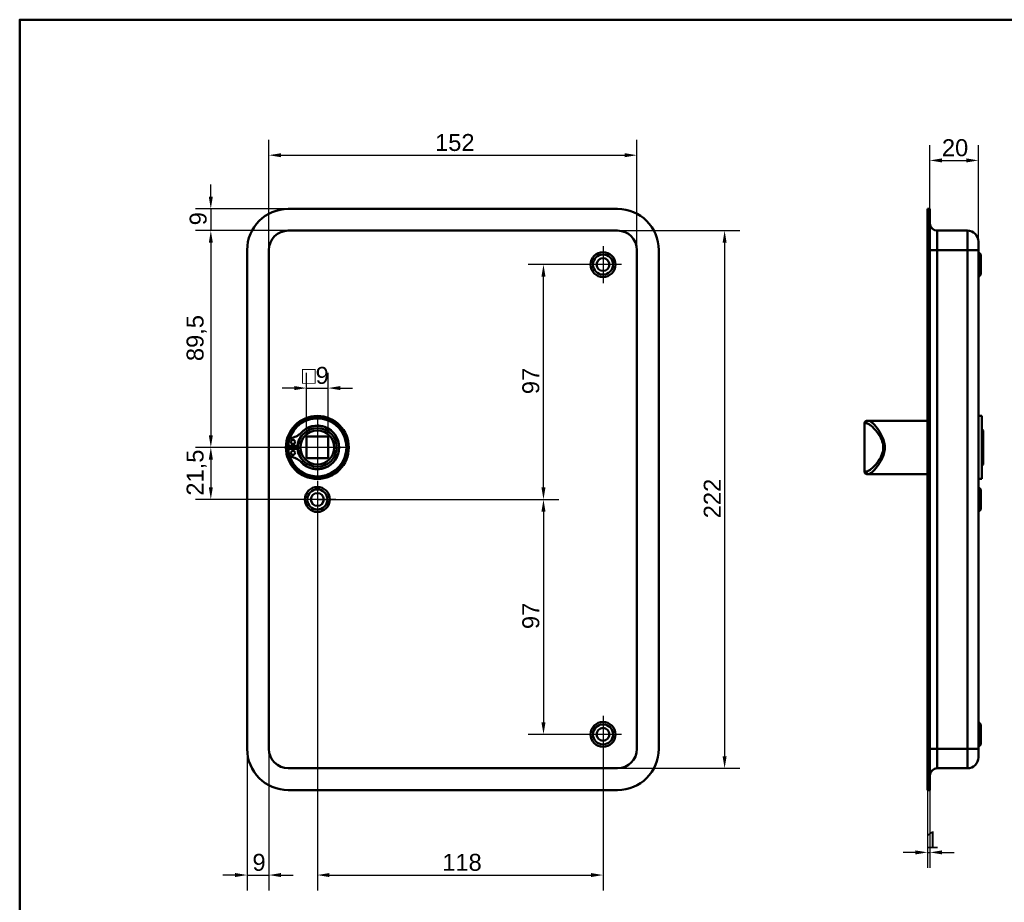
# Model space of a CAD drawing. Header units: millimetres. Extents: x 20 to 833, y 20 to 574.
# Tile 4 of 6: x 20 to 427, y 210 to 574. Entities that reach past the tile are written whole.
import ezdxf

# ---------------------------------------------------------------- set-up
doc = ezdxf.new("R2010")
doc.units = ezdxf.units.MM
doc.header["$LTSCALE"] = 2
for name, color, linetype, lineweight in [('Bemaßungen(DIN)', 7, 'Continuous', 25), ('Mittelpunktmarkierung(DIN)', 7, 'Continuous', 25), ('Sichtbare Kanten(DIN)', 7, 'Continuous', 50), ('Sichtbare tangentiale Kanten(DIN)', 7, 'Continuous', 50), ('Skizziergeometrie(DIN)', 7, 'Continuous', 50)]:
    doc.layers.add(name, color=color, linetype=linetype, lineweight=lineweight)
doc.styles.add('STANDARD-DIN~0', font='arial.ttf')
doc.dimstyles.new('CAD-LAN', dxfattribs={"dimscale": 2, "dimtxt": 3.5, "dimasz": 2.5, "dimexe": 3.175, "dimexo": 0, "dimgap": 0.8, "dimtad": 1, "dimrnd": 1e-08, "dimtxsty": 'STANDARD-DIN~0', "dimcen": 0.09, "dimdle": 10, "dimclrd": 250, "dimclre": 250, "dimclrt": 250, "dimadec": 0, "dimazin": 2, "dimtfac": 1, "dimtmove": 0, "dimatfit": 3, "dimfxl": 1, "dimtolj": 1, "dimtzin": 0, "dimlwd": 25, "dimlwe": 25, "dimarcsym": 0})

# ---------------------------------------------------------------- blocks, each defined once
blk = doc.blocks.new('Ränder Standardrahmen')
at = {"layer": 'Skizziergeometrie(DIN)', "flags": 128}
blk.add_lwpolyline([(10, 10), (10, 287), (410, 287), (410, 10), (10, 10)], dxfattribs=at)
blk = doc.blocks.new('*D8')
at = {"layer": 'Bemaßungen(DIN)', "color": 250, "linetype": 'Continuous', "lineweight": 25, "true_color": 0x3f3f3f, "transparency": 16777216}
for p, q in [((122.95, 478.9), (122.95, 524.4)), ((274.95, 478.9), (274.95, 524.4)), ((127.95, 518.05), (269.95, 518.05))]:
    blk.add_line(p, q, dxfattribs=at)
at = {"layer": 'Bemaßungen(DIN)', "color": 250, "linetype": 'Continuous', "true_color": 0x3f3f3f, "transparency": 16777216}
for points in [[(127.95, 518.88), (127.95, 517.22), (122.95, 518.05)], [(269.95, 518.88), (269.95, 517.22), (274.95, 518.05)]]:
    blk.add_solid(points, dxfattribs=at)
at = {"layer": 'Defpoints', "color": 0, "linetype": 'Continuous', "transparency": 16777216}
for p in [(274.95, 518.05), (122.95, 478.9), (274.95, 478.9)]:
    blk.add_point(p, dxfattribs=at)
at = {"layer": 'Bemaßungen(DIN)', "color": 250, "linetype": 'Continuous', "lineweight": 25, "true_color": 0x3f3f3f, "transparency": 16777216, "insert": (191.58, 526.8), "char_height": 7, "attachment_point": 1, "style": 'STANDARD-DIN~0'}
blk.add_mtext('\\A1;152', dxfattribs=at)
blk = doc.blocks.new('*D9')
at = {"layer": 'Bemaßungen(DIN)', "color": 250, "linetype": 'Continuous', "lineweight": 25, "true_color": 0x3f3f3f, "transparency": 16777216}
for p, q in [((266.95, 486.9), (317.52, 486.9)), ((311.17, 481.9), (311.17, 269.9)), ((266.95, 264.9), (317.52, 264.9))]:
    blk.add_line(p, q, dxfattribs=at)
at = {"layer": 'Bemaßungen(DIN)', "color": 250, "linetype": 'Continuous', "true_color": 0x3f3f3f, "transparency": 16777216}
for points in [[(310.34, 481.9), (312.01, 481.9), (311.17, 486.9)], [(310.34, 269.9), (312.01, 269.9), (311.17, 264.9)]]:
    blk.add_solid(points, dxfattribs=at)
at = {"layer": 'Defpoints', "color": 0, "linetype": 'Continuous', "transparency": 16777216}
for p in [(266.95, 486.9), (266.95, 264.9), (311.17, 264.9)]:
    blk.add_point(p, dxfattribs=at)
at = {"layer": 'Bemaßungen(DIN)', "color": 250, "linetype": 'Continuous', "lineweight": 25, "true_color": 0x3f3f3f, "transparency": 16777216, "insert": (302.55, 368.14), "char_height": 7, "attachment_point": 1, "rotation": 90, "style": 'STANDARD-DIN~0'}
blk.add_mtext('\\A1;222', dxfattribs=at)
blk = doc.blocks.new('*D10')
at = {"layer": 'Bemaßungen(DIN)', "color": 250, "linetype": 'Continuous', "lineweight": 25, "true_color": 0x3f3f3f, "transparency": 16777216}
for p, q in [((130.95, 486.9), (92.6, 486.9)), ((98.95, 481.9), (98.95, 402.4)), ((142.95, 397.4), (92.6, 397.4))]:
    blk.add_line(p, q, dxfattribs=at)
at = {"layer": 'Bemaßungen(DIN)', "color": 250, "linetype": 'Continuous', "true_color": 0x3f3f3f, "transparency": 16777216}
for points in [[(98.12, 481.9), (99.78, 481.9), (98.95, 486.9)], [(98.12, 402.4), (99.78, 402.4), (98.95, 397.4)]]:
    blk.add_solid(points, dxfattribs=at)
at = {"layer": 'Defpoints', "color": 0, "linetype": 'Continuous', "transparency": 16777216}
for p in [(130.95, 486.9), (98.95, 397.4), (142.95, 397.4)]:
    blk.add_point(p, dxfattribs=at)
at = {"layer": 'Bemaßungen(DIN)', "color": 250, "linetype": 'Continuous', "lineweight": 25, "true_color": 0x3f3f3f, "transparency": 16777216, "insert": (88.94, 433.03), "char_height": 7, "attachment_point": 1, "rotation": 90, "style": 'STANDARD-DIN~0'}
blk.add_mtext('\\A1;89,5', dxfattribs=at)
blk = doc.blocks.new('*D11')
at = {"layer": 'Bemaßungen(DIN)', "color": 250, "linetype": 'Continuous', "lineweight": 25, "true_color": 0x3f3f3f, "transparency": 16777216}
for p, q in [((142.95, 397.4), (92.6, 397.4)), ((98.95, 392.4), (98.95, 380.9)), ((142.95, 375.9), (92.6, 375.9))]:
    blk.add_line(p, q, dxfattribs=at)
at = {"layer": 'Bemaßungen(DIN)', "color": 250, "linetype": 'Continuous', "true_color": 0x3f3f3f, "transparency": 16777216}
for points in [[(98.12, 392.4), (99.78, 392.4), (98.95, 397.4)], [(98.12, 380.9), (99.78, 380.9), (98.95, 375.9)]]:
    blk.add_solid(points, dxfattribs=at)
at = {"layer": 'Defpoints', "color": 0, "linetype": 'Continuous', "transparency": 16777216}
for p in [(142.95, 397.4), (98.95, 375.9), (142.95, 375.9)]:
    blk.add_point(p, dxfattribs=at)
at = {"layer": 'Bemaßungen(DIN)', "color": 250, "linetype": 'Continuous', "lineweight": 25, "true_color": 0x3f3f3f, "transparency": 16777216, "insert": (88.94, 377.47), "char_height": 7, "attachment_point": 1, "rotation": 90, "style": 'STANDARD-DIN~0'}
blk.add_mtext('\\A1;21,5', dxfattribs=at)
blk = doc.blocks.new('*D12')
at = {"layer": 'Bemaßungen(DIN)', "color": 250, "linetype": 'Continuous', "lineweight": 25, "true_color": 0x3f3f3f, "transparency": 16777216}
for p, q in [((98.95, 500.9), (98.95, 505.9)), ((130.95, 495.9), (92.6, 495.9)), ((98.95, 495.9), (98.95, 486.9)), ((130.95, 486.9), (92.6, 486.9)), ((98.95, 481.9), (98.95, 476.9))]:
    blk.add_line(p, q, dxfattribs=at)
at = {"layer": 'Bemaßungen(DIN)', "color": 250, "linetype": 'Continuous', "true_color": 0x3f3f3f, "transparency": 16777216}
for points in [[(98.12, 500.9), (99.78, 500.9), (98.95, 495.9)], [(98.12, 481.9), (99.78, 481.9), (98.95, 486.9)]]:
    blk.add_solid(points, dxfattribs=at)
at = {"layer": 'Defpoints', "color": 0, "linetype": 'Continuous', "transparency": 16777216}
for p in [(130.95, 495.9), (98.95, 486.9), (130.95, 486.9)]:
    blk.add_point(p, dxfattribs=at)
at = {"layer": 'Bemaßungen(DIN)', "color": 250, "linetype": 'Continuous', "lineweight": 25, "true_color": 0x3f3f3f, "transparency": 16777216, "insert": (90.2, 489.1), "char_height": 7, "attachment_point": 1, "rotation": 90, "style": 'STANDARD-DIN~0'}
blk.add_mtext('\\A1;9', dxfattribs=at)
blk = doc.blocks.new('*D13')
at = {"layer": 'Bemaßungen(DIN)', "color": 250, "linetype": 'Continuous', "lineweight": 25, "true_color": 0x3f3f3f, "transparency": 16777216}
for p, q in [((253.3, 472.9), (230.01, 472.9)), ((236.36, 380.9), (236.36, 467.9)), ((142.95, 375.9), (242.71, 375.9))]:
    blk.add_line(p, q, dxfattribs=at)
at = {"layer": 'Bemaßungen(DIN)', "color": 250, "linetype": 'Continuous', "true_color": 0x3f3f3f, "transparency": 16777216}
for points in [[(235.52, 467.9), (237.19, 467.9), (236.36, 472.9)], [(235.52, 380.9), (237.19, 380.9), (236.36, 375.9)]]:
    blk.add_solid(points, dxfattribs=at)
at = {"layer": 'Defpoints', "color": 0, "linetype": 'Continuous', "transparency": 16777216}
for p in [(236.36, 472.9), (253.3, 472.9), (142.95, 375.9)]:
    blk.add_point(p, dxfattribs=at)
at = {"layer": 'Bemaßungen(DIN)', "color": 250, "linetype": 'Continuous', "lineweight": 25, "true_color": 0x3f3f3f, "transparency": 16777216, "insert": (227.61, 419.38), "char_height": 7, "attachment_point": 1, "rotation": 90, "style": 'STANDARD-DIN~0'}
blk.add_mtext('\\A1;97', dxfattribs=at)
blk = doc.blocks.new('*D14')
at = {"layer": 'Bemaßungen(DIN)', "color": 250, "linetype": 'Continuous', "lineweight": 25, "true_color": 0x3f3f3f, "transparency": 16777216}
for p, q in [((142.95, 375.9), (242.71, 375.9)), ((236.36, 370.9), (236.36, 283.9)), ((253.3, 278.9), (230.01, 278.9))]:
    blk.add_line(p, q, dxfattribs=at)
at = {"layer": 'Bemaßungen(DIN)', "color": 250, "linetype": 'Continuous', "true_color": 0x3f3f3f, "transparency": 16777216}
for points in [[(235.52, 370.9), (237.19, 370.9), (236.36, 375.9)], [(235.52, 283.9), (237.19, 283.9), (236.36, 278.9)]]:
    blk.add_solid(points, dxfattribs=at)
at = {"layer": 'Defpoints', "color": 0, "linetype": 'Continuous', "transparency": 16777216}
for p in [(142.95, 375.9), (236.36, 278.9), (253.3, 278.9)]:
    blk.add_point(p, dxfattribs=at)
at = {"layer": 'Bemaßungen(DIN)', "color": 250, "linetype": 'Continuous', "lineweight": 25, "true_color": 0x3f3f3f, "transparency": 16777216, "insert": (227.61, 322.38), "char_height": 7, "attachment_point": 1, "rotation": 90, "style": 'STANDARD-DIN~0'}
blk.add_mtext('\\A1;97', dxfattribs=at)
blk = doc.blocks.new('*D15')
at = {"layer": 'Bemaßungen(DIN)', "color": 250, "linetype": 'Continuous', "lineweight": 25, "true_color": 0x3f3f3f, "transparency": 16777216}
for p, q in [((142.95, 368.25), (142.95, 214.47)), ((260.95, 271.25), (260.95, 214.47)), ((147.95, 220.82), (255.95, 220.82))]:
    blk.add_line(p, q, dxfattribs=at)
at = {"layer": 'Bemaßungen(DIN)', "color": 250, "linetype": 'Continuous', "true_color": 0x3f3f3f, "transparency": 16777216}
for points in [[(147.95, 221.66), (147.95, 219.99), (142.95, 220.82)], [(255.95, 221.66), (255.95, 219.99), (260.95, 220.82)]]:
    blk.add_solid(points, dxfattribs=at)
at = {"layer": 'Defpoints', "color": 0, "linetype": 'Continuous', "transparency": 16777216}
for p in [(142.95, 368.25), (260.95, 271.25), (260.95, 220.82)]:
    blk.add_point(p, dxfattribs=at)
at = {"layer": 'Bemaßungen(DIN)', "color": 250, "linetype": 'Continuous', "lineweight": 25, "true_color": 0x3f3f3f, "transparency": 16777216, "insert": (194.54, 229.57), "char_height": 7, "attachment_point": 1, "style": 'STANDARD-DIN~0'}
blk.add_mtext('\\A1;118', dxfattribs=at)
blk = doc.blocks.new('*D16')
at = {"layer": 'Bemaßungen(DIN)', "color": 250, "linetype": 'Continuous', "lineweight": 25, "true_color": 0x3f3f3f, "transparency": 16777216}
for p, q in [((113.95, 272.9), (113.95, 214.47)), ((122.95, 272.9), (122.95, 214.47)), ((108.95, 220.82), (103.95, 220.82)), ((113.95, 220.82), (122.95, 220.82)), ((127.95, 220.82), (132.95, 220.82))]:
    blk.add_line(p, q, dxfattribs=at)
at = {"layer": 'Bemaßungen(DIN)', "color": 250, "linetype": 'Continuous', "true_color": 0x3f3f3f, "transparency": 16777216}
for points in [[(108.95, 221.66), (108.95, 219.99), (113.95, 220.82)], [(127.95, 221.66), (127.95, 219.99), (122.95, 220.82)]]:
    blk.add_solid(points, dxfattribs=at)
at = {"layer": 'Defpoints', "color": 0, "linetype": 'Continuous', "transparency": 16777216}
for p in [(113.95, 272.9), (122.95, 272.9), (122.95, 220.82)]:
    blk.add_point(p, dxfattribs=at)
at = {"layer": 'Bemaßungen(DIN)', "color": 250, "linetype": 'Continuous', "lineweight": 25, "true_color": 0x3f3f3f, "transparency": 16777216, "insert": (116.15, 229.57), "char_height": 7, "attachment_point": 1, "style": 'STANDARD-DIN~0'}
blk.add_mtext('\\A1;9', dxfattribs=at)
blk = doc.blocks.new('*D17')
at = {"layer": 'Bemaßungen(DIN)', "color": 250, "linetype": 'Continuous', "lineweight": 25, "true_color": 0x3f3f3f, "transparency": 16777216}
for p, q in [((395.98, 495.9), (395.98, 522.25)), ((415.98, 482.4), (415.98, 522.25)), ((400.98, 515.9), (410.98, 515.9))]:
    blk.add_line(p, q, dxfattribs=at)
at = {"layer": 'Bemaßungen(DIN)', "color": 250, "linetype": 'Continuous', "true_color": 0x3f3f3f, "transparency": 16777216}
for points in [[(400.98, 516.73), (400.98, 515.06), (395.98, 515.9)], [(410.98, 516.73), (410.98, 515.06), (415.98, 515.9)]]:
    blk.add_solid(points, dxfattribs=at)
at = {"layer": 'Defpoints', "color": 0, "linetype": 'Continuous', "transparency": 16777216}
for p in [(415.98, 515.9), (395.98, 495.9), (415.98, 482.4)]:
    blk.add_point(p, dxfattribs=at)
at = {"layer": 'Bemaßungen(DIN)', "color": 250, "linetype": 'Continuous', "lineweight": 25, "true_color": 0x3f3f3f, "transparency": 16777216, "insert": (400.92, 524.65), "char_height": 7, "attachment_point": 1, "style": 'STANDARD-DIN~0'}
blk.add_mtext('\\A1;20', dxfattribs=at)
blk = doc.blocks.new('*D18')
at = {"layer": 'Bemaßungen(DIN)', "color": 250, "linetype": 'Continuous', "lineweight": 25, "true_color": 0x3f3f3f, "transparency": 16777216}
for p, q in [((394.98, 255.9), (394.98, 223.83)), ((395.98, 255.9), (395.98, 223.83)), ((389.98, 230.18), (384.98, 230.18)), ((394.98, 230.18), (395.98, 230.18)), ((400.98, 230.18), (405.98, 230.18))]:
    blk.add_line(p, q, dxfattribs=at)
at = {"layer": 'Bemaßungen(DIN)', "color": 250, "linetype": 'Continuous', "true_color": 0x3f3f3f, "transparency": 16777216}
for points in [[(389.98, 231.01), (389.98, 229.34), (394.98, 230.18)], [(400.98, 231.01), (400.98, 229.34), (395.98, 230.18)]]:
    blk.add_solid(points, dxfattribs=at)
at = {"layer": 'Defpoints', "color": 0, "linetype": 'Continuous', "transparency": 16777216}
for p in [(394.98, 255.9), (395.98, 255.9), (395.98, 230.18)]:
    blk.add_point(p, dxfattribs=at)
at = {"layer": 'Bemaßungen(DIN)', "color": 250, "linetype": 'Continuous', "lineweight": 25, "true_color": 0x3f3f3f, "transparency": 16777216, "insert": (394.19, 238.81), "char_height": 7, "attachment_point": 1, "style": 'STANDARD-DIN~0'}
blk.add_mtext('\\A1;1', dxfattribs=at)
blk = doc.blocks.new('*D25')
at = {"layer": 'Bemaßungen(DIN)', "color": 250, "linetype": 'Continuous', "lineweight": 25, "true_color": 0x3f3f3f, "transparency": 16777216}
for p, q in [((138.45, 401.9), (138.45, 428.25)), ((147.45, 401.9), (147.45, 428.25)), ((133.45, 421.9), (128.45, 421.9)), ((138.45, 421.9), (147.45, 421.9)), ((152.45, 421.9), (157.45, 421.9))]:
    blk.add_line(p, q, dxfattribs=at)
at = {"layer": 'Bemaßungen(DIN)', "color": 250, "linetype": 'Continuous', "true_color": 0x3f3f3f, "transparency": 16777216}
for points in [[(133.45, 422.73), (133.45, 421.06), (138.45, 421.9)], [(152.45, 422.73), (152.45, 421.06), (147.45, 421.9)]]:
    blk.add_solid(points, dxfattribs=at)
at = {"layer": 'Defpoints', "color": 0, "linetype": 'Continuous', "transparency": 16777216}
for p in [(147.45, 421.9), (138.45, 401.9), (147.45, 401.9)]:
    blk.add_point(p, dxfattribs=at)
at = {"layer": 'Bemaßungen(DIN)', "color": 250, "linetype": 'Continuous', "lineweight": 25, "true_color": 0x3f3f3f, "transparency": 16777216, "insert": (136.58, 430.65), "char_height": 7, "attachment_point": 1, "style": 'STANDARD-DIN~0'}
blk.add_mtext('\\A1;\\fAIGDT|b0|i0;\\H7.0000;o\\fArial|b0|i0;\\H7.0000;9', dxfattribs=at)

msp = doc.modelspace()

# ---------------------------------------------------------------- linework, layer by layer
at = {"layer": 'Mittelpunktmarkierung(DIN)', "linetype": 'Continuous'}
for p, q in [((260.949, 480.548), (260.949, 465.248)), ((268.599, 472.898), (253.299, 472.898)), ((142.949, 409.398), (142.949, 385.398)), ((154.949, 397.398), (130.949, 397.398)), ((142.949, 383.548), (142.949, 368.248)), ((150.599, 375.898), (135.299, 375.898)), ((260.949, 286.548), (260.949, 271.248)), ((268.599, 278.898), (253.299, 278.898))]:
    msp.add_line(p, q, dxfattribs=at)
at = {"layer": 'Sichtbare Kanten(DIN)'}
for p, q in [((130.949, 495.898), (266.949, 495.898)), ((394.978, 495.898), (394.978, 478.898)), ((394.978, 495.898), (395.978, 495.898)), ((395.978, 495.898), (395.978, 478.898)), ((266.949, 486.898), (130.949, 486.898)), ((411.478, 486.898), (398.978, 486.898)), ((415.978, 482.398), (415.978, 478.898)), ((113.949, 272.898), (113.949, 478.898)), ((122.949, 478.898), (122.949, 272.898)), ((274.949, 272.898), (274.949, 478.898)), ((283.949, 478.898), (283.949, 272.898)), ((394.978, 272.898), (394.978, 478.898)), ((395.978, 272.898), (395.978, 478.898)), ((415.978, 272.898), (415.978, 478.898)), ((416.978, 477.048), (415.978, 478.048)), ((416.978, 477.048), (416.978, 468.748)), ((416.978, 468.748), (415.978, 467.748)), ((368.978, 407.398), (368.978, 387.398)), ((369.978, 408.398), (370.648, 408.398)), ((374.978, 408.398), (370.648, 408.398)), ((394.978, 408.398), (374.978, 408.398)), ((417.478, 410.398), (415.978, 410.398)), ((417.478, 384.398), (417.478, 410.398)), ((417.978, 404.398), (417.478, 404.898)), ((417.978, 404.398), (417.978, 390.398)), ((131.041, 398.015), (131.041, 399.399)), ((138.449, 392.898), (138.449, 401.898)), ((138.449, 401.898), (147.449, 401.898)), ((147.449, 401.898), (147.449, 392.898)), ((134.741, 398.015), (131.041, 398.015)), ((131.041, 396.782), (134.741, 396.782)), ((131.041, 395.397), (131.041, 396.782)), ((147.449, 392.898), (138.449, 392.898)), ((370.648, 386.398), (369.978, 386.398)), ((374.978, 386.398), (370.648, 386.398)), ((394.978, 386.398), (374.978, 386.398)), ((417.978, 390.398), (417.478, 389.898)), ((417.478, 384.398), (415.978, 384.398)), ((416.978, 380.048), (415.978, 381.048)), ((416.978, 380.048), (416.978, 371.748)), ((416.978, 371.748), (415.978, 370.748)), ((416.978, 283.048), (415.978, 284.048)), ((416.978, 283.048), (416.978, 274.748)), ((394.978, 272.898), (394.978, 255.898)), ((395.978, 272.898), (395.978, 255.898)), ((416.978, 274.748), (415.978, 273.748)), ((415.978, 272.898), (415.978, 269.398)), ((130.949, 264.898), (266.949, 264.898)), ((411.478, 264.898), (398.978, 264.898)), ((266.949, 255.898), (130.949, 255.898)), ((394.978, 255.898), (395.978, 255.898))]:
    msp.add_line(p, q, dxfattribs=at)
for centre, radius in [((260.949, 472.898), 5.15), ((260.949, 472.898), 4.15), ((260.949, 472.898), 2.65), ((142.949, 397.398), 13), ((142.949, 397.398), 12.5), ((142.949, 397.398), 8), ((142.949, 397.398), 7), ((132.891, 399.63), 0.85), ((132.891, 395.167), 0.85), ((142.949, 375.898), 5.15), ((142.949, 375.898), 4.15), ((142.949, 375.898), 2.65), ((260.949, 278.898), 5.15), ((260.949, 278.898), 4.15), ((260.949, 278.898), 2.65)]:
    msp.add_circle(centre, radius, dxfattribs=at)
for centre, radius, start, end in [((130.949, 478.898), 17, 90, 180), ((266.949, 478.898), 17, 0, 90), ((398.978, 489.898), 3, 180, 270), ((130.949, 478.898), 8, 90, 180), ((266.949, 478.898), 8, 0, 90), ((411.478, 482.398), 4.5, 0, 90), ((142.949, 397.398), 12, 194.7921, 165.2079), ((369.978, 407.398), 1, 90, 180), ((130.301, 409.768), 8.725, 284.80219, 315.63645), ((142.216, 397.398), 7.5, 130.96945, 175.28369), ((142.949, 397.398), 9, 220.90334, 139.09666), ((142.949, 397.398), 8.967, 224.36355, 135.63645), ((142.949, 397.398), 12, 172.89827, 187.10173), ((133.041, 399.399), 2, 104.80219, 180), ((142.949, 397.398), 8.2, 163.43926, 196.56074), ((133.041, 395.397), 2, 180, 255.19781), ((142.949, 397.398), 9, 176.0711, 183.9289), ((142.216, 397.398), 7.5, 184.71631, 229.03055), ((130.301, 385.028), 8.725, 44.36355, 75.19781), ((369.978, 387.398), 1, 180, 270), ((130.949, 272.898), 17, 180, 270), ((130.949, 272.898), 8, 180, 270), ((266.949, 272.898), 8, 270, 0), ((266.949, 272.898), 17, 270, 0), ((411.478, 269.398), 4.5, 270, 0), ((398.978, 261.898), 3, 90, 180)]:
    msp.add_arc(centre, radius, start, end, dxfattribs=at)
at = {"layer": 'Sichtbare tangentiale Kanten(DIN)'}
for p, q in [((398.978, 486.898), (398.978, 478.898)), ((411.478, 478.898), (411.478, 486.898)), ((394.978, 478.898), (395.978, 478.898)), ((395.978, 478.898), (398.978, 478.898)), ((398.978, 272.898), (398.978, 478.898)), ((411.478, 478.898), (398.978, 478.898)), ((415.978, 478.898), (411.478, 478.898)), ((411.478, 478.898), (411.478, 272.898)), ((369.683, 407.398), (368.978, 407.398)), ((368.978, 387.398), (369.683, 387.398)), ((394.978, 272.898), (395.978, 272.898)), ((398.978, 272.898), (395.978, 272.898)), ((398.978, 272.898), (398.978, 264.898)), ((411.478, 272.898), (398.978, 272.898)), ((411.478, 264.898), (411.478, 272.898)), ((411.478, 272.898), (415.978, 272.898))]:
    msp.add_line(p, q, dxfattribs=at)
for centre, major_axis, start_param, end_param in [((370.648, 407.398), (0, 1), 0, 1.5707963), ((370.648, 387.398), (0, -1), 4.712389, 6.2831853)]:
    msp.add_ellipse(centre, major_axis=major_axis, ratio=0.9647528, start_param=start_param, end_param=end_param, dxfattribs=at)
for points, knots in [([(369.683, 407.398), (369.909, 407.398), (370.192, 407.304), (370.516, 407.129), (370.84, 406.954), (371.206, 406.698), (371.598, 406.377), (372.383, 405.736), (373.279, 404.835), (374.138, 403.732), (374.567, 403.18), (374.987, 402.578), (375.365, 401.92), (375.553, 401.592), (375.732, 401.249), (375.893, 400.893), (376.055, 400.536), (376.2, 400.165), (376.321, 399.782), (376.563, 399.016), (376.706, 398.203), (376.705, 397.388), (376.703, 396.573), (376.556, 395.757), (376.316, 394.995), (375.837, 393.47), (374.993, 392.16), (374.13, 391.057), (373.268, 389.955), (372.381, 389.059), (371.598, 388.419), (371.207, 388.099), (370.841, 387.843), (370.516, 387.668), (370.192, 387.493), (369.909, 387.398), (369.683, 387.398)], [0, 0, 0, 0, 0.2447238, 0.2447238, 0.2447238, 0.4894476, 0.4894476, 0.4894476, 0.9788953, 0.9788953, 0.9788953, 1.2236191, 1.2236191, 1.2236191, 1.345981, 1.345981, 1.345981, 1.4683429, 1.4683429, 1.4683429, 1.7130667, 1.7130667, 1.7130667, 1.9577905, 1.9577905, 1.9577905, 2.4472382, 2.4472382, 2.4472382, 2.9366858, 2.9366858, 2.9366858, 3.1814096, 3.1814096, 3.1814096, 3.4261334, 3.4261334, 3.4261334, 3.4261334]), ([(370.648, 386.398), (370.863, 386.398), (371.399, 386.606), (372.792, 387.732), (374.889, 390.196), (376.897, 393.798), (377.457, 397.389), (377.116, 399.626), (376.563, 401.258), (375.886, 402.765), (374.489, 405.084), (372.788, 407.065), (371.4, 408.191), (370.863, 408.398), (370.648, 408.398)], [-3.4261334, -3.4261334, -3.4261334, -3.4261334, -3.1814096, -2.9366858, -2.4472382, -1.9577905, -1.7130667, -1.4683429, -1.345981, -1.2236191, -0.9788953, -0.4894476, -0.2447238, 0, 0, 0, 0])]:
    msp.add_open_spline(points, degree=3, knots=knots, dxfattribs=at)

# ---------------------------------------------------------------- block references
at = {"xscale": 2, "yscale": 2, "zscale": 2}
msp.add_blockref('Ränder Standardrahmen', (0, 0), dxfattribs=at)

# ---------------------------------------------------------------- dimensions: what is measured, and where the dimension line sits
at = {"layer": 'Bemaßungen(DIN)', "color": 250, "linetype": 'Continuous', "lineweight": 25, "true_color": 0x3f3f3f}
for base, p1, p2, angle, override, picture, middle in [((274.949, 518.051), (122.949, 478.898), (274.949, 478.898), 180, {"dimgap": 0.8, "dimdec": 2, "dimtol": 0, "dimlim": 0, "dimtp": 0, "dimtm": 0, "dimtdec": 2, "dimtofl": 0, "dimatfit": 1}, '*D8', (198.949, 518.051)), ((98.949, 486.898), (130.949, 495.898), (130.949, 486.898), 270, {"dimgap": 0.8, "dimdec": 2, "dimtol": 0, "dimlim": 0, "dimtp": 0, "dimtm": 0, "dimtdec": 2, "dimtofl": 1, "dimatfit": 1}, '*D12', (98.949, 491.398)), ((98.949, 397.398), (130.949, 486.898), (142.949, 397.398), 90, {"dimgap": 0.8, "dimdec": 2, "dimtol": 0, "dimlim": 0, "dimtp": 0, "dimtm": 0, "dimtdec": 2, "dimtofl": 0, "dimatfit": 1}, '*D10', (98.949, 442.148)), ((311.175, 264.898), (266.949, 486.898), (266.949, 264.898), 90, {"dimgap": 0.8, "dimdec": 2, "dimtol": 0, "dimlim": 0, "dimtp": 0, "dimtm": 0, "dimtdec": 2, "dimtofl": 0, "dimatfit": 1}, '*D9', (311.175, 375.898)), ((236.358, 472.898), (142.949, 375.898), (253.299, 472.898), 90, {"dimgap": 0.8, "dimdec": 2, "dimtol": 0, "dimlim": 0, "dimtp": 0, "dimtm": 0, "dimtdec": 2, "dimtofl": 0, "dimatfit": 1}, '*D13', (236.358, 424.398)), ((98.949, 375.898), (142.949, 397.398), (142.949, 375.898), 90, {"dimgap": 0.8, "dimdec": 2, "dimtol": 0, "dimlim": 0, "dimtp": 0, "dimtm": 0, "dimtdec": 2, "dimtofl": 0, "dimatfit": 1}, '*D11', (98.949, 386.648)), ((236.358, 278.898), (142.949, 375.898), (253.299, 278.898), 90, {"dimgap": 0.8, "dimdec": 2, "dimtol": 0, "dimlim": 0, "dimtp": 0, "dimtm": 0, "dimtdec": 2, "dimtofl": 0, "dimatfit": 1}, '*D14', (236.358, 327.398)), ((260.949, 220.822), (142.949, 368.248), (260.949, 271.248), 180, {"dimgap": 0.8, "dimdec": 2, "dimtol": 0, "dimlim": 0, "dimtp": 0, "dimtm": 0, "dimtdec": 2, "dimtofl": 0, "dimatfit": 1}, '*D15', (201.949, 220.822))]:
    dim = msp.add_linear_dim(base=base, p1=p1, p2=p2, angle=angle, dimstyle='CAD-LAN', override=override, dxfattribs=at)
    dim.commit()
    dim.dimension.update_dxf_attribs({"geometry": picture, "text_midpoint": middle, "dimtype": 160})
for base, p1, p2, override, picture, middle in [((415.978, 515.898), (395.978, 495.898), (415.978, 482.398), {"dimgap": 0.8, "dimdec": 2, "dimtol": 0, "dimlim": 0, "dimtp": 0, "dimtm": 0, "dimtdec": 2, "dimtofl": 0, "dimatfit": 1}, '*D17', (405.978, 515.898)), ((122.949, 220.822), (113.949, 272.898), (122.949, 272.898), {"dimgap": 0.8, "dimdec": 2, "dimtol": 0, "dimlim": 0, "dimtp": 0, "dimtm": 0, "dimtdec": 2, "dimtofl": 1, "dimatfit": 1}, '*D16', (118.449, 220.822)), ((395.978, 230.178), (394.978, 255.898), (395.978, 255.898), {"dimgap": 0.8, "dimdec": 2, "dimtol": 0, "dimlim": 0, "dimtp": 0, "dimtm": 0, "dimtdec": 2, "dimtofl": 1, "dimatfit": 1}, '*D18', (395.478, 230.178))]:
    dim = msp.add_linear_dim(base=base, p1=p1, p2=p2, dimstyle='CAD-LAN', override=override, dxfattribs=at)
    dim.commit()
    dim.dimension.update_dxf_attribs({"geometry": picture, "text_midpoint": middle, "dimtype": 160})
dim = msp.add_linear_dim(base=(147.449, 421.898), p1=(138.449, 401.898), p2=(147.449, 401.898), angle=180, text='\\fAIGDT|b0|i0;\\H7.0000;o\\fArial|b0|i0;\\H7.0000;<>', dimstyle='CAD-LAN', override={"dimgap": 0.8, "dimdec": 2, "dimtol": 0, "dimlim": 0, "dimtp": 0, "dimtm": 0, "dimtdec": 2, "dimtofl": 1, "dimatfit": 1}, dxfattribs=at)
dim.commit()
dim.dimension.update_dxf_attribs({"geometry": '*D25', "text_midpoint": (142.949, 421.898), "dimtype": 160})

doc.saveas('drawing.dxf')
